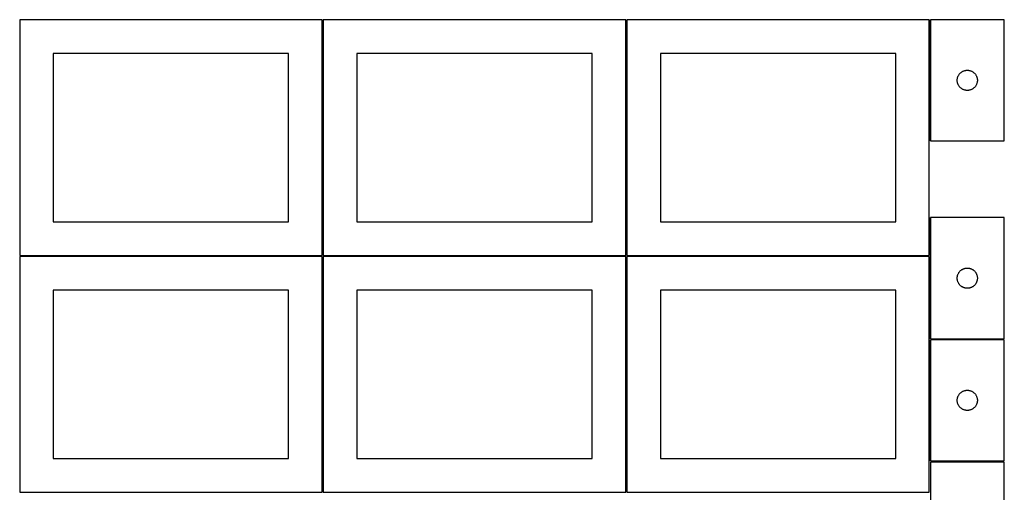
# Model space of a CAD drawing. Header units: millimetres. Extents: x 7 to 1493, y 7 to 2993.
# Tile 4 of 13: x 7 to 1471, y 1412 to 2114. Entities that reach past the tile are written whole.
import ezdxf

# ---------------------------------------------------------------- set-up
doc = ezdxf.new("R2010")
doc.units = ezdxf.units.MM
doc.layers.add('COMMON', color=5, linetype='CONTINUOUS', true_color=0x0000ff)
doc.layers.add('CUT', color=7, linetype='CONTINUOUS', true_color=0x000000)

msp = doc.modelspace()

# ---------------------------------------------------------------- linework, layer by layer
at = {"layer": 'COMMON'}
for p, q in [((457.299607, 2114.049516), (457.299607, 1764.074296)), ((908.799608, 2114.074296), (908.799608, 1764.074296)), ((1360.299609, 2114.074296), (1360.299609, 1934.074296)), ((1360.299609, 1820.223054), (1360.299609, 1764.074296)), ((6.549607, 1763.299515), (456.549607, 1763.299515)), ((457.299607, 1762.549515), (457.299607, 1412.574295)), ((458.049608, 1763.324295), (908.049608, 1763.324295)), ((908.799608, 1762.574295), (908.799608, 1412.574295)), ((909.549609, 1763.324295), (1359.549609, 1763.324295)), ((1360.299609, 1762.574295), (1360.299609, 1640.223054)), ((1360.299609, 1638.723053), (1360.299609, 1458.723053)), ((1361.04961, 1639.473053), (1471.04961, 1639.473053))]:
    msp.add_line(p, q, dxfattribs=at)
at = {"layer": 'CUT'}
for p, q in [((456.549607, 2114.049516), (6.549607, 2114.049516)), ((6.549607, 2114.049516), (6.549607, 1764.049516)), ((456.549607, 1764.049516), (456.549607, 2114.049516)), ((908.049608, 2114.074296), (458.049608, 2114.074296)), ((458.049608, 2114.074296), (458.049608, 1764.074296)), ((908.049608, 1764.074296), (908.049608, 2114.074296)), ((1359.549609, 2114.074296), (909.549609, 2114.074296)), ((909.549609, 2114.074296), (909.549609, 1764.074296)), ((1359.549609, 1764.074296), (1359.549609, 2114.074296)), ((1361.04961, 2114.074296), (1361.04961, 1934.074296)), ((1471.04961, 2114.074296), (1361.04961, 2114.074296)), ((1471.04961, 1934.074296), (1471.04961, 2114.074296)), ((406.549607, 2064.049516), (56.549607, 2064.049516)), ((56.549607, 2064.049516), (56.549607, 1814.049516)), ((406.549607, 1814.049516), (406.549607, 2064.049516)), ((858.049608, 2064.074296), (508.049608, 2064.074296)), ((508.049608, 2064.074296), (508.049608, 1814.074296)), ((858.049608, 1814.074296), (858.049608, 2064.074296)), ((1309.549609, 2064.074296), (959.549609, 2064.074296)), ((959.549609, 2064.074296), (959.549609, 1814.074296)), ((1309.549609, 1814.074296), (1309.549609, 2064.074296)), ((1406.147328, 2035.341275), (1406.740468, 2035.836093)), ((1406.740468, 2035.836093), (1407.358294, 2036.299721)), ((1407.358294, 2036.299721), (1407.999167, 2036.730929)), ((1407.999167, 2036.730929), (1408.661389, 2037.128574)), ((1408.661389, 2037.128574), (1409.343203, 2037.491602)), ((1409.343203, 2037.491602), (1410.042801, 2037.819049)), ((1410.042801, 2037.819049), (1410.758329, 2038.110048)), ((1410.758329, 2038.110048), (1411.487888, 2038.363826)), ((1411.487888, 2038.363826), (1412.229543, 2038.579712)), ((1412.229543, 2038.579712), (1412.981329, 2038.757131)), ((1412.981329, 2038.757131), (1413.741251, 2038.895614)), ((1413.741251, 2038.895614), (1414.507295, 2038.994794)), ((1414.507295, 2038.994794), (1415.277429, 2039.054407)), ((1415.277429, 2039.054407), (1416.04961, 2039.074296)), ((1416.04961, 2039.074296), (1416.821791, 2039.054407)), ((1416.821791, 2039.054407), (1417.591925, 2038.994794)), ((1417.591925, 2038.994794), (1418.357969, 2038.895614)), ((1418.357969, 2038.895614), (1419.117891, 2038.757131)), ((1419.117891, 2038.757131), (1419.869677, 2038.579712)), ((1419.869677, 2038.579712), (1420.611332, 2038.363826)), ((1420.611332, 2038.363826), (1421.340891, 2038.110048)), ((1421.340891, 2038.110048), (1422.056419, 2037.819049)), ((1422.056419, 2037.819049), (1422.756017, 2037.491602)), ((1422.756017, 2037.491602), (1423.437831, 2037.128574)), ((1423.437831, 2037.128574), (1424.100053, 2036.730929)), ((1424.100053, 2036.730929), (1424.740926, 2036.299721)), ((1424.740926, 2036.299721), (1425.358752, 2035.836093)), ((1425.358752, 2035.836093), (1425.951892, 2035.341275)), ((1401.054583, 2024.460514), (1401.094347, 2025.231928)), ((1401.054583, 2023.688077), (1401.054583, 2024.460514)), ((1401.094347, 2022.916664), (1401.054583, 2023.688077)), ((1401.094347, 2025.231928), (1401.17377, 2026.000271)), ((1401.17377, 2022.14832), (1401.094347, 2022.916664)), ((1401.17377, 2026.000271), (1401.292641, 2026.763507)), ((1401.292641, 2021.385084), (1401.17377, 2022.14832)), ((1401.292641, 2026.763507), (1401.450644, 2027.519612)), ((1401.450644, 2020.62898), (1401.292641, 2021.385084)), ((1401.450644, 2027.519612), (1401.647362, 2028.26658)), ((1401.647362, 2028.26658), (1401.882272, 2029.002431)), ((1401.882272, 2029.002431), (1402.15475, 2029.725214)), ((1402.15475, 2029.725214), (1402.464076, 2030.433012)), ((1402.464076, 2030.433012), (1402.809428, 2031.123947)), ((1402.809428, 2031.123947), (1403.189891, 2031.796188)), ((1403.189891, 2031.796188), (1403.604455, 2032.447952)), ((1403.604455, 2032.447952), (1404.052021, 2033.07751)), ((1404.052021, 2033.07751), (1404.531403, 2033.683193)), ((1404.531403, 2033.683193), (1405.04133, 2034.263396)), ((1405.04133, 2034.263396), (1405.580448, 2034.816579)), ((1405.580448, 2034.816579), (1406.147328, 2035.341275)), ((1425.951892, 2035.341275), (1426.518772, 2034.816579)), ((1426.518772, 2034.816579), (1427.05789, 2034.263396)), ((1427.05789, 2034.263396), (1427.567817, 2033.683193)), ((1427.567817, 2033.683193), (1428.047199, 2033.07751)), ((1428.047199, 2033.07751), (1428.494765, 2032.447952)), ((1428.494765, 2032.447952), (1428.909329, 2031.796188)), ((1428.909329, 2031.796188), (1429.289792, 2031.123947)), ((1429.289792, 2031.123947), (1429.635144, 2030.433012)), ((1429.635144, 2030.433012), (1429.94447, 2029.725214)), ((1429.94447, 2029.725214), (1430.216948, 2029.002431)), ((1430.216948, 2029.002431), (1430.451858, 2028.26658)), ((1430.451858, 2028.26658), (1430.648576, 2027.519612)), ((1430.648576, 2027.519612), (1430.806579, 2026.763507)), ((1430.806579, 2021.385084), (1430.648576, 2020.62898)), ((1430.806579, 2026.763507), (1430.92545, 2026.000271)), ((1430.92545, 2022.14832), (1430.806579, 2021.385084)), ((1430.92545, 2026.000271), (1431.004873, 2025.231928)), ((1431.004873, 2022.916664), (1430.92545, 2022.14832)), ((1431.004873, 2025.231928), (1431.044637, 2024.460514)), ((1431.044637, 2023.688077), (1431.004873, 2022.916664)), ((1431.044637, 2024.460514), (1431.044637, 2023.688077)), ((1401.647362, 2019.882011), (1401.450644, 2020.62898)), ((1401.882272, 2019.14616), (1401.647362, 2019.882011)), ((1402.15475, 2018.423377), (1401.882272, 2019.14616)), ((1402.464076, 2017.71558), (1402.15475, 2018.423377)), ((1402.809428, 2017.024645), (1402.464076, 2017.71558)), ((1403.189891, 2016.352404), (1402.809428, 2017.024645)), ((1403.604455, 2015.70064), (1403.189891, 2016.352404)), ((1404.052021, 2015.071082), (1403.604455, 2015.70064)), ((1404.531403, 2014.465398), (1404.052021, 2015.071082)), ((1405.04133, 2013.885196), (1404.531403, 2014.465398)), ((1405.580448, 2013.332013), (1405.04133, 2013.885196)), ((1406.147328, 2012.807317), (1405.580448, 2013.332013)), ((1406.740468, 2012.312499), (1406.147328, 2012.807317)), ((1407.358294, 2011.848871), (1406.740468, 2012.312499)), ((1407.999167, 2011.417662), (1407.358294, 2011.848871)), ((1408.661389, 2011.020017), (1407.999167, 2011.417662)), ((1409.343203, 2010.65699), (1408.661389, 2011.020017)), ((1410.042801, 2010.329542), (1409.343203, 2010.65699)), ((1410.758329, 2010.038543), (1410.042801, 2010.329542)), ((1411.487888, 2009.784765), (1410.758329, 2010.038543)), ((1412.229543, 2009.56888), (1411.487888, 2009.784765)), ((1412.981329, 2009.39146), (1412.229543, 2009.56888)), ((1413.741251, 2009.252977), (1412.981329, 2009.39146)), ((1414.507295, 2009.153798), (1413.741251, 2009.252977)), ((1415.277429, 2009.094184), (1414.507295, 2009.153798)), ((1416.04961, 2009.074296), (1415.277429, 2009.094184)), ((1416.821791, 2009.094184), (1416.04961, 2009.074296)), ((1417.591925, 2009.153798), (1416.821791, 2009.094184)), ((1418.357969, 2009.252977), (1417.591925, 2009.153798)), ((1419.117891, 2009.39146), (1418.357969, 2009.252977)), ((1419.869677, 2009.56888), (1419.117891, 2009.39146)), ((1420.611332, 2009.784765), (1419.869677, 2009.56888)), ((1421.340891, 2010.038543), (1420.611332, 2009.784765)), ((1422.056419, 2010.329542), (1421.340891, 2010.038543)), ((1422.756017, 2010.65699), (1422.056419, 2010.329542)), ((1423.437831, 2011.020017), (1422.756017, 2010.65699)), ((1424.100053, 2011.417662), (1423.437831, 2011.020017)), ((1424.740926, 2011.848871), (1424.100053, 2011.417662)), ((1425.358752, 2012.312499), (1424.740926, 2011.848871)), ((1425.951892, 2012.807317), (1425.358752, 2012.312499)), ((1426.518772, 2013.332013), (1425.951892, 2012.807317)), ((1427.05789, 2013.885196), (1426.518772, 2013.332013)), ((1427.567817, 2014.465398), (1427.05789, 2013.885196)), ((1428.047199, 2015.071082), (1427.567817, 2014.465398)), ((1428.494765, 2015.70064), (1428.047199, 2015.071082)), ((1428.909329, 2016.352404), (1428.494765, 2015.70064)), ((1429.289792, 2017.024645), (1428.909329, 2016.352404)), ((1429.635144, 2017.71558), (1429.289792, 2017.024645)), ((1429.94447, 2018.423377), (1429.635144, 2017.71558)), ((1430.216948, 2019.14616), (1429.94447, 2018.423377)), ((1430.451858, 2019.882011), (1430.216948, 2019.14616)), ((1430.648576, 2020.62898), (1430.451858, 2019.882011)), ((1361.04961, 1934.074296), (1471.04961, 1934.074296)), ((1471.04961, 1820.223054), (1361.04961, 1820.223054)), ((1361.04961, 1820.223054), (1361.04961, 1640.223054)), ((1471.04961, 1640.223054), (1471.04961, 1820.223054)), ((56.549607, 1814.049516), (406.549607, 1814.049516)), ((508.049608, 1814.074296), (858.049608, 1814.074296)), ((959.549609, 1814.074296), (1309.549609, 1814.074296)), ((6.549607, 1764.049516), (456.549607, 1764.049516)), ((456.549607, 1762.549515), (6.549607, 1762.549515)), ((6.549607, 1762.549515), (6.549607, 1412.549515)), ((456.549607, 1412.549515), (456.549607, 1762.549515)), ((458.049608, 1764.074296), (908.049608, 1764.074296)), ((908.049608, 1762.574295), (458.049608, 1762.574295)), ((458.049608, 1762.574295), (458.049608, 1412.574295)), ((908.049608, 1412.574295), (908.049608, 1762.574295)), ((909.549609, 1764.074296), (1359.549609, 1764.074296)), ((1359.549609, 1762.574295), (909.549609, 1762.574295)), ((909.549609, 1762.574295), (909.549609, 1412.574295)), ((1359.549609, 1412.574295), (1359.549609, 1762.574295)), ((1407.358294, 1742.448479), (1407.999167, 1742.879688)), ((1407.999167, 1742.879688), (1408.661389, 1743.277333)), ((1408.661389, 1743.277333), (1409.343203, 1743.640361)), ((1409.343203, 1743.640361), (1410.042801, 1743.967808)), ((1410.042801, 1743.967808), (1410.758329, 1744.258807)), ((1410.758329, 1744.258807), (1411.487888, 1744.512585)), ((1411.487888, 1744.512585), (1412.229543, 1744.72847)), ((1412.229543, 1744.72847), (1412.981329, 1744.90589)), ((1412.981329, 1744.90589), (1413.741251, 1745.044373)), ((1413.741251, 1745.044373), (1414.507295, 1745.143553)), ((1414.507295, 1745.143553), (1415.277429, 1745.203166)), ((1415.277429, 1745.203166), (1416.04961, 1745.223054)), ((1416.04961, 1745.223054), (1416.821791, 1745.203166)), ((1416.821791, 1745.203166), (1417.591925, 1745.143553)), ((1417.591925, 1745.143553), (1418.357969, 1745.044373)), ((1418.357969, 1745.044373), (1419.117891, 1744.90589)), ((1419.117891, 1744.90589), (1419.869677, 1744.72847)), ((1419.869677, 1744.72847), (1420.611332, 1744.512585)), ((1420.611332, 1744.512585), (1421.340891, 1744.258807)), ((1421.340891, 1744.258807), (1422.056419, 1743.967808)), ((1422.056419, 1743.967808), (1422.756017, 1743.640361)), ((1422.756017, 1743.640361), (1423.437831, 1743.277333)), ((1423.437831, 1743.277333), (1424.100053, 1742.879688)), ((1424.100053, 1742.879688), (1424.740926, 1742.448479)), ((1401.054583, 1730.609273), (1401.094347, 1731.380686)), ((1401.054583, 1729.836836), (1401.054583, 1730.609273)), ((1401.094347, 1729.065422), (1401.054583, 1729.836836)), ((1401.094347, 1731.380686), (1401.17377, 1732.14903)), ((1401.17377, 1728.297079), (1401.094347, 1729.065422)), ((1401.17377, 1732.14903), (1401.292641, 1732.912266)), ((1401.292641, 1727.533843), (1401.17377, 1728.297079)), ((1401.292641, 1732.912266), (1401.450644, 1733.668371)), ((1401.450644, 1733.668371), (1401.647362, 1734.415339)), ((1401.647362, 1734.415339), (1401.882272, 1735.15119)), ((1401.882272, 1735.15119), (1402.15475, 1735.873973)), ((1402.15475, 1735.873973), (1402.464076, 1736.58177)), ((1402.464076, 1736.58177), (1402.809428, 1737.272706)), ((1402.809428, 1737.272706), (1403.189891, 1737.944946)), ((1403.189891, 1737.944946), (1403.604455, 1738.59671)), ((1403.604455, 1738.59671), (1404.052021, 1739.226269)), ((1404.052021, 1739.226269), (1404.531403, 1739.831952)), ((1404.531403, 1739.831952), (1405.04133, 1740.412154)), ((1405.04133, 1740.412154), (1405.580448, 1740.965337)), ((1405.580448, 1740.965337), (1406.147328, 1741.490033)), ((1406.147328, 1741.490033), (1406.740468, 1741.984851)), ((1406.740468, 1741.984851), (1407.358294, 1742.448479)), ((1424.740926, 1742.448479), (1425.358752, 1741.984851)), ((1425.358752, 1741.984851), (1425.951892, 1741.490033)), ((1425.951892, 1741.490033), (1426.518772, 1740.965337)), ((1426.518772, 1740.965337), (1427.05789, 1740.412154)), ((1427.05789, 1740.412154), (1427.567817, 1739.831952)), ((1427.567817, 1739.831952), (1428.047199, 1739.226269)), ((1428.047199, 1739.226269), (1428.494765, 1738.59671)), ((1428.494765, 1738.59671), (1428.909329, 1737.944946)), ((1428.909329, 1737.944946), (1429.289792, 1737.272706)), ((1429.289792, 1737.272706), (1429.635144, 1736.58177)), ((1429.635144, 1736.58177), (1429.94447, 1735.873973)), ((1429.94447, 1735.873973), (1430.216948, 1735.15119)), ((1430.216948, 1735.15119), (1430.451858, 1734.415339)), ((1430.451858, 1734.415339), (1430.648576, 1733.668371)), ((1430.648576, 1733.668371), (1430.806579, 1732.912266)), ((1430.806579, 1732.912266), (1430.92545, 1732.14903)), ((1430.92545, 1728.297079), (1430.806579, 1727.533843)), ((1430.92545, 1732.14903), (1431.004873, 1731.380686)), ((1431.004873, 1729.065422), (1430.92545, 1728.297079)), ((1431.004873, 1731.380686), (1431.044637, 1730.609273)), ((1431.044637, 1729.836836), (1431.004873, 1729.065422)), ((1431.044637, 1730.609273), (1431.044637, 1729.836836)), ((1401.450644, 1726.777738), (1401.292641, 1727.533843)), ((1401.647362, 1726.03077), (1401.450644, 1726.777738)), ((1401.882272, 1725.294919), (1401.647362, 1726.03077)), ((1402.15475, 1724.572136), (1401.882272, 1725.294919)), ((1402.464076, 1723.864339), (1402.15475, 1724.572136)), ((1402.809428, 1723.173403), (1402.464076, 1723.864339)), ((1403.189891, 1722.501162), (1402.809428, 1723.173403)), ((1403.604455, 1721.849399), (1403.189891, 1722.501162)), ((1404.052021, 1721.21984), (1403.604455, 1721.849399)), ((1404.531403, 1720.614157), (1404.052021, 1721.21984)), ((1405.04133, 1720.033954), (1404.531403, 1720.614157)), ((1405.580448, 1719.480772), (1405.04133, 1720.033954)), ((1406.147328, 1718.956075), (1405.580448, 1719.480772)), ((1406.740468, 1718.461257), (1406.147328, 1718.956075)), ((1407.358294, 1717.997629), (1406.740468, 1718.461257)), ((1407.999167, 1717.566421), (1407.358294, 1717.997629)), ((1408.661389, 1717.168776), (1407.999167, 1717.566421)), ((1409.343203, 1716.805748), (1408.661389, 1717.168776)), ((1410.042801, 1716.478301), (1409.343203, 1716.805748)), ((1410.758329, 1716.187302), (1410.042801, 1716.478301)), ((1411.487888, 1715.933524), (1410.758329, 1716.187302)), ((1412.229543, 1715.717639), (1411.487888, 1715.933524)), ((1412.981329, 1715.540219), (1412.229543, 1715.717639)), ((1413.741251, 1715.401736), (1412.981329, 1715.540219)), ((1414.507295, 1715.302556), (1413.741251, 1715.401736)), ((1415.277429, 1715.242943), (1414.507295, 1715.302556)), ((1416.04961, 1715.223054), (1415.277429, 1715.242943)), ((1416.821791, 1715.242943), (1416.04961, 1715.223054)), ((1417.591925, 1715.302556), (1416.821791, 1715.242943)), ((1418.357969, 1715.401736), (1417.591925, 1715.302556)), ((1419.117891, 1715.540219), (1418.357969, 1715.401736)), ((1419.869677, 1715.717639), (1419.117891, 1715.540219)), ((1420.611332, 1715.933524), (1419.869677, 1715.717639)), ((1421.340891, 1716.187302), (1420.611332, 1715.933524)), ((1422.056419, 1716.478301), (1421.340891, 1716.187302)), ((1422.756017, 1716.805748), (1422.056419, 1716.478301)), ((1423.437831, 1717.168776), (1422.756017, 1716.805748)), ((1424.100053, 1717.566421), (1423.437831, 1717.168776)), ((1424.740926, 1717.997629), (1424.100053, 1717.566421)), ((1425.358752, 1718.461257), (1424.740926, 1717.997629)), ((1425.951892, 1718.956075), (1425.358752, 1718.461257)), ((1426.518772, 1719.480772), (1425.951892, 1718.956075)), ((1427.05789, 1720.033954), (1426.518772, 1719.480772)), ((1427.567817, 1720.614157), (1427.05789, 1720.033954)), ((1428.047199, 1721.21984), (1427.567817, 1720.614157)), ((1428.494765, 1721.849399), (1428.047199, 1721.21984)), ((1428.909329, 1722.501162), (1428.494765, 1721.849399)), ((1429.289792, 1723.173403), (1428.909329, 1722.501162)), ((1429.635144, 1723.864339), (1429.289792, 1723.173403)), ((1429.94447, 1724.572136), (1429.635144, 1723.864339)), ((1430.216948, 1725.294919), (1429.94447, 1724.572136)), ((1430.451858, 1726.03077), (1430.216948, 1725.294919)), ((1430.648576, 1726.777738), (1430.451858, 1726.03077)), ((1430.806579, 1727.533843), (1430.648576, 1726.777738)), ((406.549607, 1712.549515), (56.549607, 1712.549515)), ((56.549607, 1712.549515), (56.549607, 1462.549515)), ((406.549607, 1462.549515), (406.549607, 1712.549515)), ((858.049608, 1712.574295), (508.049608, 1712.574295)), ((508.049608, 1712.574295), (508.049608, 1462.574295)), ((858.049608, 1462.574295), (858.049608, 1712.574295)), ((1309.549609, 1712.574295), (959.549609, 1712.574295)), ((959.549609, 1712.574295), (959.549609, 1462.574295)), ((1309.549609, 1462.574295), (1309.549609, 1712.574295)), ((1361.04961, 1640.223054), (1471.04961, 1640.223054)), ((1471.04961, 1638.723053), (1361.04961, 1638.723053)), ((1361.04961, 1638.723053), (1361.04961, 1458.723053)), ((1471.04961, 1458.723053), (1471.04961, 1638.723053)), ((1401.450644, 1552.16837), (1401.647362, 1552.915338)), ((1401.647362, 1552.915338), (1401.882272, 1553.651189)), ((1401.882272, 1553.651189), (1402.15475, 1554.373972)), ((1402.15475, 1554.373972), (1402.464076, 1555.081769)), ((1402.464076, 1555.081769), (1402.809428, 1555.772705)), ((1402.809428, 1555.772705), (1403.189891, 1556.444945)), ((1403.189891, 1556.444945), (1403.604455, 1557.096709)), ((1403.604455, 1557.096709), (1404.052021, 1557.726268)), ((1404.052021, 1557.726268), (1404.531403, 1558.331951)), ((1404.531403, 1558.331951), (1405.04133, 1558.912153)), ((1405.04133, 1558.912153), (1405.580448, 1559.465336)), ((1405.580448, 1559.465336), (1406.147328, 1559.990032)), ((1406.147328, 1559.990032), (1406.740468, 1560.48485)), ((1406.740468, 1560.48485), (1407.358294, 1560.948478)), ((1407.358294, 1560.948478), (1407.999167, 1561.379687)), ((1407.999167, 1561.379687), (1408.661389, 1561.777332)), ((1408.661389, 1561.777332), (1409.343203, 1562.14036)), ((1409.343203, 1562.14036), (1410.042801, 1562.467807)), ((1410.042801, 1562.467807), (1410.758329, 1562.758806)), ((1410.758329, 1562.758806), (1411.487888, 1563.012584)), ((1411.487888, 1563.012584), (1412.229543, 1563.228469)), ((1412.229543, 1563.228469), (1412.981329, 1563.405889)), ((1412.981329, 1563.405889), (1413.741251, 1563.544372)), ((1413.741251, 1563.544372), (1414.507295, 1563.643552)), ((1414.507295, 1563.643552), (1415.277429, 1563.703165)), ((1415.277429, 1563.703165), (1416.04961, 1563.723053)), ((1416.04961, 1563.723053), (1416.821791, 1563.703165)), ((1416.821791, 1563.703165), (1417.591925, 1563.643552)), ((1417.591925, 1563.643552), (1418.357969, 1563.544372)), ((1418.357969, 1563.544372), (1419.117891, 1563.405889)), ((1419.117891, 1563.405889), (1419.869677, 1563.228469)), ((1419.869677, 1563.228469), (1420.611332, 1563.012584)), ((1420.611332, 1563.012584), (1421.340891, 1562.758806)), ((1421.340891, 1562.758806), (1422.056419, 1562.467807)), ((1422.056419, 1562.467807), (1422.756017, 1562.14036)), ((1422.756017, 1562.14036), (1423.437831, 1561.777332)), ((1423.437831, 1561.777332), (1424.100053, 1561.379687)), ((1424.100053, 1561.379687), (1424.740926, 1560.948478)), ((1424.740926, 1560.948478), (1425.358752, 1560.48485)), ((1425.358752, 1560.48485), (1425.951892, 1559.990032)), ((1425.951892, 1559.990032), (1426.518772, 1559.465336)), ((1426.518772, 1559.465336), (1427.05789, 1558.912153)), ((1427.05789, 1558.912153), (1427.567817, 1558.331951)), ((1427.567817, 1558.331951), (1428.047199, 1557.726268)), ((1428.047199, 1557.726268), (1428.494765, 1557.096709)), ((1428.494765, 1557.096709), (1428.909329, 1556.444945)), ((1428.909329, 1556.444945), (1429.289792, 1555.772705)), ((1429.289792, 1555.772705), (1429.635144, 1555.081769)), ((1429.635144, 1555.081769), (1429.94447, 1554.373972)), ((1429.94447, 1554.373972), (1430.216948, 1553.651189)), ((1430.216948, 1553.651189), (1430.451858, 1552.915338)), ((1430.451858, 1552.915338), (1430.648576, 1552.16837)), ((1401.054583, 1549.109272), (1401.094347, 1549.880685)), ((1401.054583, 1548.336835), (1401.054583, 1549.109272)), ((1401.094347, 1547.565421), (1401.054583, 1548.336835)), ((1401.094347, 1549.880685), (1401.17377, 1550.649029)), ((1401.17377, 1546.797078), (1401.094347, 1547.565421)), ((1401.17377, 1550.649029), (1401.292641, 1551.412265)), ((1401.292641, 1546.033842), (1401.17377, 1546.797078)), ((1401.292641, 1551.412265), (1401.450644, 1552.16837)), ((1401.450644, 1545.277737), (1401.292641, 1546.033842)), ((1401.647362, 1544.530769), (1401.450644, 1545.277737)), ((1401.882272, 1543.794918), (1401.647362, 1544.530769)), ((1402.15475, 1543.072135), (1401.882272, 1543.794918)), ((1402.464076, 1542.364338), (1402.15475, 1543.072135)), ((1402.809428, 1541.673402), (1402.464076, 1542.364338)), ((1403.189891, 1541.001161), (1402.809428, 1541.673402)), ((1403.604455, 1540.349398), (1403.189891, 1541.001161)), ((1404.052021, 1539.719839), (1403.604455, 1540.349398)), ((1404.531403, 1539.114156), (1404.052021, 1539.719839)), ((1405.04133, 1538.533953), (1404.531403, 1539.114156)), ((1405.580448, 1537.980771), (1405.04133, 1538.533953)), ((1406.147328, 1537.456074), (1405.580448, 1537.980771)), ((1426.518772, 1537.980771), (1425.951892, 1537.456074)), ((1427.05789, 1538.533953), (1426.518772, 1537.980771)), ((1427.567817, 1539.114156), (1427.05789, 1538.533953)), ((1428.047199, 1539.719839), (1427.567817, 1539.114156)), ((1428.494765, 1540.349398), (1428.047199, 1539.719839)), ((1428.909329, 1541.001161), (1428.494765, 1540.349398)), ((1429.289792, 1541.673402), (1428.909329, 1541.001161)), ((1429.635144, 1542.364338), (1429.289792, 1541.673402)), ((1429.94447, 1543.072135), (1429.635144, 1542.364338)), ((1430.216948, 1543.794918), (1429.94447, 1543.072135)), ((1430.451858, 1544.530769), (1430.216948, 1543.794918)), ((1430.648576, 1545.277737), (1430.451858, 1544.530769)), ((1430.648576, 1552.16837), (1430.806579, 1551.412265)), ((1430.806579, 1546.033842), (1430.648576, 1545.277737)), ((1430.806579, 1551.412265), (1430.92545, 1550.649029)), ((1430.92545, 1546.797078), (1430.806579, 1546.033842)), ((1430.92545, 1550.649029), (1431.004873, 1549.880685)), ((1431.004873, 1547.565421), (1430.92545, 1546.797078)), ((1431.004873, 1549.880685), (1431.044637, 1549.109272)), ((1431.044637, 1548.336835), (1431.004873, 1547.565421)), ((1431.044637, 1549.109272), (1431.044637, 1548.336835)), ((1406.740468, 1536.961256), (1406.147328, 1537.456074)), ((1407.358294, 1536.497628), (1406.740468, 1536.961256)), ((1407.999167, 1536.06642), (1407.358294, 1536.497628)), ((1408.661389, 1535.668775), (1407.999167, 1536.06642)), ((1409.343203, 1535.305747), (1408.661389, 1535.668775)), ((1410.042801, 1534.9783), (1409.343203, 1535.305747)), ((1410.758329, 1534.687301), (1410.042801, 1534.9783)), ((1411.487888, 1534.433523), (1410.758329, 1534.687301)), ((1412.229543, 1534.217638), (1411.487888, 1534.433523)), ((1412.981329, 1534.040218), (1412.229543, 1534.217638)), ((1413.741251, 1533.901735), (1412.981329, 1534.040218)), ((1414.507295, 1533.802555), (1413.741251, 1533.901735)), ((1415.277429, 1533.742942), (1414.507295, 1533.802555)), ((1416.04961, 1533.723053), (1415.277429, 1533.742942)), ((1416.821791, 1533.742942), (1416.04961, 1533.723053)), ((1417.591925, 1533.802555), (1416.821791, 1533.742942)), ((1418.357969, 1533.901735), (1417.591925, 1533.802555)), ((1419.117891, 1534.040218), (1418.357969, 1533.901735)), ((1419.869677, 1534.217638), (1419.117891, 1534.040218)), ((1420.611332, 1534.433523), (1419.869677, 1534.217638)), ((1421.340891, 1534.687301), (1420.611332, 1534.433523)), ((1422.056419, 1534.9783), (1421.340891, 1534.687301)), ((1422.756017, 1535.305747), (1422.056419, 1534.9783)), ((1423.437831, 1535.668775), (1422.756017, 1535.305747)), ((1424.100053, 1536.06642), (1423.437831, 1535.668775)), ((1424.740926, 1536.497628), (1424.100053, 1536.06642)), ((1425.358752, 1536.961256), (1424.740926, 1536.497628)), ((1425.951892, 1537.456074), (1425.358752, 1536.961256)), ((56.549607, 1462.549515), (406.549607, 1462.549515)), ((508.049608, 1462.574295), (858.049608, 1462.574295)), ((959.549609, 1462.574295), (1309.549609, 1462.574295)), ((1361.04961, 1458.723053), (1471.04961, 1458.723053)), ((1471.074237, 1457.123813), (1361.074237, 1457.123813)), ((1361.074237, 1457.123813), (1361.074237, 1277.123813)), ((1471.074237, 1277.123813), (1471.074237, 1457.123813)), ((6.549607, 1412.549515), (456.549607, 1412.549515)), ((458.049608, 1412.574295), (908.049608, 1412.574295)), ((909.549609, 1412.574295), (1359.549609, 1412.574295))]:
    msp.add_line(p, q, dxfattribs=at)

doc.saveas('drawing.dxf')
